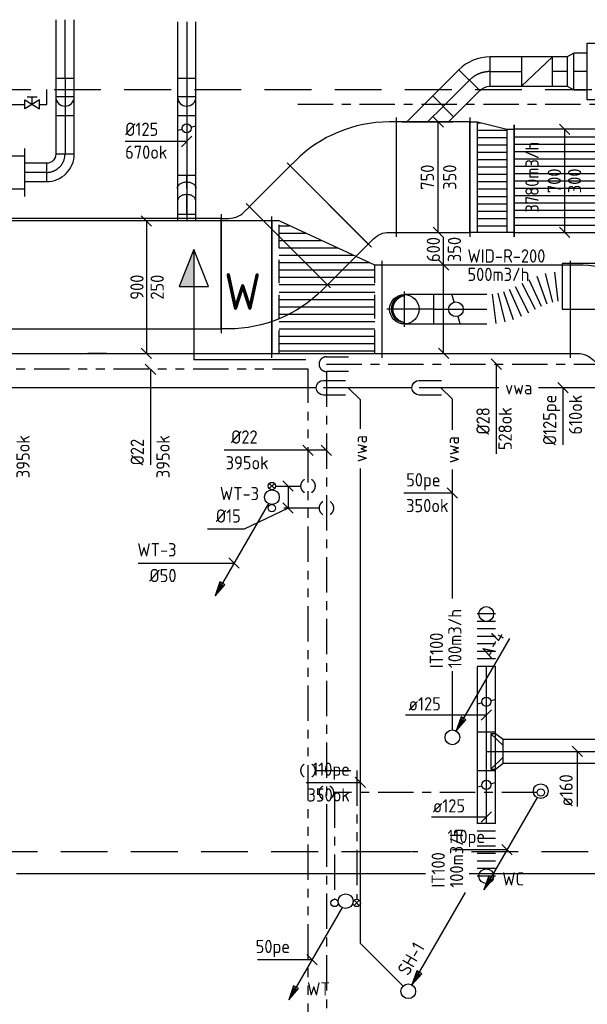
# Model space of a CAD drawing. Header units: millimetres. Extents: x 83336 to 140913, y 137697 to 176199.
# Tile 41 of 45: x 118562 to 122415, y 168811 to 175500. Entities that reach past the tile are written whole.
import ezdxf
from ezdxf.enums import TextEntityAlignment as Align

# ---------------------------------------------------------------- set-up
doc = ezdxf.new("R2010")
doc.units = ezdxf.units.MM
doc.header["$LTSCALE"] = 50
for name, pattern in [('CENTER2', [28.575, 19.05, -3.175, 3.175, -3.175]), ('CENTRE', [2, 1.25, -0.25, 0.25, -0.25]), ('CENTRE2', [28.575, 19.05, -3.175, 3.175, -3.175]), ('DASHED2', [9.525, 6.35, -3.175]), ('HIDDEN', [9.525, 6.35, -3.175]), ('HIDDEN2', [4.7625, 3.175, -1.5875]), ('KOUDWATER', [8.4, 4.8, -1.2, 1.2, -1.2]), ('WARMWATER', [10.8, 4.8, -1.2, 1.2, -1.2, 1.2, -1.2])]:
    doc.linetypes.add(name, pattern=pattern)
doc.layers.get('0').update_dxf_attribs({"linetype": 'CONTINUOUS'})
for name, color, linetype in [('0T_BIJSCHRIFT', 7, 'CONTINUOUS'), ('WB570---_HARTLIJN', 1, 'CENTRE'), ('WL52----_PIJL', 2, 'CONTINUOUS'), ('WL520000_VWA', 4, 'CONTINUOUS'), ('WL531---_SYMBOOL', 2, 'CONTINUOUS'), ('WL5310--_KW', 2, 'KOUDWATER'), ('WL532---_SYMBOOL', 2, 'CONTINUOUS'), ('WL5320--_WW', 2, 'WARMWATER'), ('WL5501--_GKW-A', 4, 'CONTINUOUS'), ('WL5502--_GKW-R', 4, 'HIDDEN'), ('WL5611--_CV-A', 3, 'CONTINUOUS'), ('WL5612--_CV-R', 3, 'DASHED2'), ('WL562---_SYMBOOL', 2, 'CONTINUOUS'), ('WL570---_HARTLIJN', 1, 'CENTRE'), ('WL5711--_T_KANAAL-H', 1, 'CONTINUOUS'), ('WL5771--_T_KANAAL-C', 3, 'CONTINUOUS'), ('WL5771--_T_KANAAL-H', 1, 'CONTINUOUS'), ('WL5772--_R_FLEX-C', 2, 'CONTINUOUS'), ('WL5772--_R_KANAAL-C', 4, 'CONTINUOUS'), ('WL5772--_R_KANAAL-H', 1, 'CONTINUOUS'), ('WL5772--_R_KANAAL-H1', 1, 'HIDDEN2'), ('WL5772--_R_ORNAMENT-C', 2, 'CONTINUOUS'), ('WL5773--_HARTLIJN', 1, 'CENTER2'), ('WM520---_MATEN-B', 1, 'CONTINUOUS'), ('WM530---_MATEN-B', 1, 'CONTINUOUS'), ('WM570---_R_MATEN-B', 1, 'CONTINUOUS'), ('WM570---_T_MATEN-B', 1, 'CONTINUOUS'), ('WT52----_BIJSCHRIFT', 7, 'CONTINUOUS'), ('WT520---_CODE', 7, 'CONTINUOUS'), ('WT5771--_BIJSCHRIFT', 7, 'CONTINUOUS'), ('WT5772--_BIJSCHRIFT', 7, 'CONTINUOUS')]:
    doc.layers.add(name, color=color, linetype=linetype)
doc.styles.add('LZ-MAATVOEREN', font='simplex.shx')
doc.styles.add('MAATVOERING', font='iso.shx')
doc.styles.add('NORTXT', font='isocp.shx')
doc.styles.add('SA-BEMATEN', font='iso.shx')
doc.styles.add('Smalschuin', font='isocp.shx')

# ---------------------------------------------------------------- blocks, each defined once
blk = doc.blocks.new('56_202')
blk.add_lwpolyline([(-2.5, -1.5), (-2.5, 1.5), (2.5, -1.5), (2.5, 1.5)], close=True)
for points in [[(-1.75, 2.5), (1.75, 2.5)], [(0, 0), (0, 2.5)]]:
    blk.add_lwpolyline(points)
blk = doc.blocks.new('P5')
at = {"color": 2}
for p, q in [((-750, 0), (-500, 100)), ((-500, 100), (-500, -100)), ((-500, -100), (-750, 0)), ((-750, 0), (0, 0))]:
    blk.add_line(p, q, dxfattribs=at)
blk.add_solid([(-750, 0), (-500, 100), (-500, 0)], dxfattribs=at)
blk = doc.blocks.new('SS52PY02')
for points in [[(7.747, 13.4112), (0.508, 0.8636), (1.8288, 2.3876), (1.1684, 2.7686), (0.508, 0.8636)], [(1.2446, 2.54), (0.7366, 1.397)], [(0.8636, 1.3462), (1.6002, 2.3368)]]:
    blk.add_lwpolyline(points)
blk.add_circle((0, 0), 1)
blk = doc.blocks.new('BO_WZ')
blk.add_lwpolyline([(-1.5, 0.5), (0, 0.5, -1), (0, -0.5), (-1.5, -0.5)], format="xyb")
at = {"invisible_edges": 15}
for points in [[(-0.6, 0.5, 0), (-0.6, -0.5, 0), (0, -0.5, 0), (0, 0.5, 0)], [(0, 0, 0), (0.155, 0.476, 0), (0, 0.5, 0)], [(0, 0, 0), (0.294, 0.405, 0), (0.155, 0.476, 0)], [(0, 0, 0), (0.405, 0.294, 0), (0.294, 0.405, 0)], [(0, 0, 0), (0.476, 0.155, 0), (0.405, 0.294, 0)], [(0, 0, 0), (0.5, 0, 0), (0.476, 0.155, 0)], [(0, 0, 0), (0, -0.5, 0), (0.155, -0.476, 0)], [(0, 0, 0), (0.155, -0.476, 0), (0.294, -0.405, 0)], [(0, 0, 0), (0.294, -0.405, 0), (0.405, -0.294, 0)], [(0, 0, 0), (0.405, -0.294, 0), (0.476, -0.155, 0)], [(0, 0, 0), (0.476, -0.155, 0), (0.5, 0, 0)]]:
    blk.add_3dface(points, dxfattribs=at)
blk = doc.blocks.new('MVLINE')
blk.add_line((35.4, -35.4), (-35.4, 35.4))
blk = doc.blocks.new('NW3')
at = {"layer": 'WL5771--_T_KANAAL-C'}
for p, q in [((0, 162.5), (0, -162.5)), ((380, 162.5), (380, -162.5)), ((0, 112.5), (380, 112.5)), ((0, -112.5), (380, -112.5))]:
    blk.add_line(p, q, dxfattribs=at)
at = {"layer": 'WL5771--_T_KANAAL-H'}
for p, q in [((190, 75), (190, -75)), ((115, 0), (265, 0))]:
    blk.add_line(p, q, dxfattribs=at)
blk = doc.blocks.new('NV125')
at = {"layer": 'WL5771--_T_KANAAL-C'}
blk.add_blockref('NW3', (0, 0), dxfattribs=at)
blk = doc.blocks.new('KARO')
for p, q in [((1, 0.5), (0, 0.5)), ((0, -0.5), (1, -0.5))]:
    blk.add_line(p, q)
at = {"layer": 'WL5773--_HARTLIJN'}
blk.add_line((0, 0), (1, 0), dxfattribs=at)
blk = doc.blocks.new('OBO12500090ZH')
blk.add_lwpolyline([(-62.5, -125), (62.5, -125), (62.5, 0, 1), (-62.5, 0)], format="xyb", close=True)
at = {"layer": 'WL5773--_HARTLIJN'}
for points in [[(-62.5, 0), (62.5, 0)], [(0, -125), (0, 62.5)]]:
    blk.add_lwpolyline(points, dxfattribs=at)
blk = doc.blocks.new('OBO12500090ZH_8')
blk.add_lwpolyline([(-62.5, 0), (-62.5, -125), (62.5, -125), (62.5, 0)])
at = {"layer": 'WL5773--_HARTLIJN'}
blk.add_line((0, 0), (0, -125), dxfattribs=at)
blk = doc.blocks.new('OBO12500090H')
blk.add_lwpolyline([(62.5, -125, 0.414214), (-125, 62.5), (-125, -62.5, -0.414214), (-62.5, -125)], format="xyb", close=True)
at = {"invisible_edges": 15}
for points in [[(-114.1, -63.4), (-92.4, 59.7), (-125, 62.5), (-125, -62.5)], [(-103.6, -66.3), (-60.9, 51.2), (-92.4, 59.7), (-114.1, -63.4)], [(-93.8, -70.9), (-31.3, 37.4), (-60.9, 51.2), (-103.6, -66.3)], [(-84.8, -77.1), (-4.5, 18.6), (-31.3, 37.4), (-93.8, -70.9)], [(-77.1, -84.8), (18.6, -4.5), (-4.5, 18.6), (-84.8, -77.1)], [(-70.9, -93.8), (37.4, -31.3), (18.6, -4.5), (-77.1, -84.8)], [(-66.3, -103.6), (51.2, -60.9), (37.4, -31.3), (-70.9, -93.8)], [(-63.4, -114.1), (59.7, -92.4), (51.2, -60.9), (-66.3, -103.6)], [(-62.5, -125), (62.5, -125), (59.7, -92.4), (-63.4, -114.1)]]:
    blk.add_3dface(points, dxfattribs=at)
at = {"layer": 'WL5773--_HARTLIJN'}
blk.add_arc((-125, -125), 125, 0, 90, dxfattribs=at)
blk = doc.blocks.new('KARH')
for p, q in [((1, 0.5), (0, 0.5)), ((0, 0), (0, 0)), ((1, 0), (1, 0)), ((0, -0.5), (1, -0.5))]:
    blk.add_line(p, q)
at = {"invisible_edges": 15}
blk.add_3dface([(0, 0.5), (0, -0.5), (1, -0.5), (1, 0.5)], dxfattribs=at)
blk = doc.blocks.new('RB45DO')
blk.add_lwpolyline([(0.707107, 0.5), (0, 0.5), (0, -0.5), (0.707107, -0.5, 0.133256), (0.835518, -0.465158, 0.106756), (0.957107, -0.353553, 0.082828), (1.032249, -0.198077, 0.071352), (1.06066, 0, 0.071352), (1.032249, 0.198077, 0.082828), (0.957107, 0.353553, 0.106756), (0.835518, 0.465158, 0.133256)], format="xyb", close=True)
at = {"layer": 'WL570---_HARTLIJN'}
blk.add_line((0, 0), (1.06066, 0), dxfattribs=at)
blk = doc.blocks.new('OBO12500045N')
at = {"xscale": 125, "yscale": 125, "zscale": 125}
blk.add_blockref('RB45DO', (0, 0), dxfattribs=at)
blk = doc.blocks.new('RB45UP')
blk.add_lwpolyline([(0, -0.5), (0.707107, -0.5), (0.707107, 0.5), (0, 0.5, -0.133256), (0.128411, 0.465158, -0.106756), (0.25, 0.353553, -0.082828), (0.325143, 0.198077, -0.071352), (0.353553, 0, -0.071352), (0.325143, -0.198077, -0.082828), (0.25, -0.353553, -0.106756), (0.128411, -0.465158, -0.133256)], format="xyb", close=True)
at = {"layer": 'WL570---_HARTLIJN'}
blk.add_line((0, 0), (0.707107, 0), dxfattribs=at)
blk = doc.blocks.new('OBO12500045O')
at = {"xscale": 125, "yscale": 125, "zscale": 125}
blk.add_blockref('RB45UP', (0, 0), dxfattribs=at)
blk = doc.blocks.new('OA3100250900090A3')
blk.add_line((-65, 0), (65, 0))
blk.add_lwpolyline([(-50, 0), (-50, 2), (50, 2), (50, 0)], close=True)
at = {"layer": 'WL5773--_HARTLIJN'}
blk.add_line((0, 0), (0, 2), dxfattribs=at)
blk = doc.blocks.new('VVB750350750350505001500451')
for p, q in [((475.5, -97.3), (-97.3, 475.5)), ((405, -267.5), (-405, -267.5))]:
    blk.add_line(p, q)
blk.add_lwpolyline([(375, -267.5), (375, -217.5, -0.198912), (418.9, -111.4), (454.3, -76), (-76, 454.3), (-111.4, 418.9, 0.198912), (-375, -217.5), (-375, -267.5)], format="xyb", close=True)
blk = doc.blocks.new('VVB75035075035050-0')
for p, q in [((-475.5, -97.3), (97.3, 475.5)), ((-405, -267.5), (405, -267.5))]:
    blk.add_line(p, q)
blk.add_lwpolyline([(-375, -267.5), (-375, -217.5, 0.198912), (-418.9, -111.4), (-454.3, -76), (76, 454.3), (111.4, 418.9, -0.198912), (375, -217.5), (375, -267.5)], format="xyb", close=True)
blk = doc.blocks.new('OAF20000045R')
blk.add_line((-171.4, 0), (171.4, 0))
blk.add_lwpolyline([(-141.4, 0), (35.4, 176.8), (176.8, 35.4), (141.4, 0)])
at = {"layer": 'WL5773--_HARTLIJN'}
blk.add_line((0, 0), (106.1, 106.1), dxfattribs=at)
blk = doc.blocks.new('OBO20000045H')
blk.add_lwpolyline([(100, -82.8, 0.198912), (12.1, 129.3), (-129.3, -12.1, -0.198912), (-100, -82.8)], format="xyb", close=True)
at = {"invisible_edges": 15}
for points in [[(-123.4, -18.6), (29.8, 110), (12.1, 129.3), (-129.3, -12.1)], [(-118.1, -25.5), (45.7, 89.2), (29.8, 110), (-123.4, -18.6)], [(-113.4, -32.8), (59.8, 67.2), (45.7, 89.2), (-118.1, -25.5)], [(-109.4, -40.6), (71.9, 43.9), (59.8, 67.2), (-113.4, -32.8)], [(-106, -48.6), (81.9, 19.8), (71.9, 43.9), (-109.4, -40.6)], [(-103.4, -57), (89.8, -5.2), (81.9, 19.8), (-106, -48.6)], [(-101.5, -65.5), (95.4, -30.7), (89.8, -5.2), (-103.4, -57)], [(-100.4, -74.1), (98.9, -56.7), (95.4, -30.7), (-101.5, -65.5)], [(-100, -82.8), (100, -82.8), (98.9, -56.7), (-100.4, -74.1)]]:
    blk.add_3dface(points, dxfattribs=at)
at = {"layer": 'WL5773--_HARTLIJN'}
blk.add_arc((-200, -82.8), 200, 0, 45, dxfattribs=at)
blk = doc.blocks.new('VPA7503507003005030005050500FB')
at = {"layer": 'WL5771--_T_KANAAL-H'}
h = blk.add_hatch(dxfattribs=at)
h.set_pattern_fill('_U', color=256, scale=50, style=0, pattern_type=0)
h.set_pattern_definition([(2e-11, (50, 0), (-1e-11, 50), [])])
h.paths.add_polyline_path([(50, -375), (50, 375), (250.3, 325), (250.3, -375)])
for p, q in [((50, -375), (50, 375)), ((250.3, 325), (250.3, -375))]:
    blk.add_line(p, q)
blk.add_lwpolyline([(0, 375), (50, 375), (250.3, 325), (300.3, 325), (300.3, -375), (250.3, -375), (50, -375), (0, -375)], close=True)
for p, q in [((0, 405), (0, -405)), ((300.3, 355), (300.3, -405))]:
    blk.add_line(p, q, dxfattribs=at)
blk = doc.blocks.new('VV370030070035006980KB')
for p, q in [((0, -380), (0, 380)), ((698, -380), (698, 380))]:
    blk.add_line(p, q)
blk.add_lwpolyline([(0, -350), (698, -350), (698, 350), (0, 350)], close=True)
at = {"layer": 'WL5771--_T_KANAAL-H'}
for p, q in [((0, 300), (698, 300)), ((0, 250), (698, 250)), ((0, 200), (698, 200)), ((0, 150), (698, 150)), ((0, 100), (698, 100)), ((0, 50), (698, 50)), ((0, 0), (698, 0)), ((0, -50), (698, -50)), ((0, -100), (698, -100)), ((0, -150), (698, -150)), ((0, -200), (698, -200)), ((0, -250), (698, -250)), ((0, -300), (698, -300))]:
    blk.add_line(p, q, dxfattribs=at)
blk = doc.blocks.new('VBO600350600350505090150001-LRF')
for p, q in [((-500, 330), (-500, -330)), ((-330, -500), (330, -500))]:
    blk.add_line(p, q)
blk.add_lwpolyline([(-300, -500), (300, -500), (300, -450, 0.414214), (-450, 300), (-500, 300), (-500, -300), (-450, -300, -0.414214), (-300, -450)], format="xyb", close=True)
blk = doc.blocks.new('VTR9002506003500750005050p1F')
at = {"layer": 'WL5772--_R_KANAAL-H1'}
h = blk.add_hatch(dxfattribs=at)
h.set_pattern_fill('_U', color=256, scale=50, style=0, pattern_type=0)
h.set_pattern_definition([(0, (0, -450), (0, 50), [])])
h.paths.add_polyline_path([(50, -450), (700, -450), (700, 150), (50, 450)])
for p, q in [((0, -480), (0, 480)), ((750, -480), (750, 180))]:
    blk.add_line(p, q)
blk.add_lwpolyline([(0, -450), (50, -450), (700, -450), (750, -450), (750, 150), (700, 150), (50, 450), (0, 450)], close=True)
for p, q in [((50, -450), (50, 450)), ((700, -450), (700, 150))]:
    blk.add_line(p, q, dxfattribs=at)
blk = doc.blocks.new('ORK12500000')
at = {"layer": 'WL5772--_R_KANAAL-H'}
for p, q in [((30.2, 8.1), (60.4, 16.2)), ((-30.2, -8.1), (-60.4, -16.2))]:
    blk.add_line(p, q, dxfattribs=at)
blk.add_circle((0, 0), 31.2, dxfattribs=at)
blk = doc.blocks.new('*X117')
at = {"color": 0}
for p, q in [((-0.3, 0.265), (-0.3, 0.338)), ((-0.29, 0.273), (-0.29, 0.347)), ((-0.28, 0.281), (-0.28, 0.355)), ((-0.27, 0.289), (-0.27, 0.363)), ((-0.26, 0.296), (-0.26, 0.37)), ((-0.25, 0.302), (-0.25, 0.377)), ((-0.24, 0.309), (-0.24, 0.383)), ((-0.23, 0.315), (-0.23, 0.389)), ((-0.22, 0.32), (-0.22, 0.395)), ((-0.21, 0.326), (-0.21, 0.4)), ((-0.2, 0.331), (-0.2, 0.405)), ((-0.19, 0.335), (-0.19, 0.41)), ((-0.18, 0.34), (-0.18, 0.415)), ((-0.17, 0.344), (-0.17, 0.419)), ((-0.16, 0.348), (-0.16, 0.423)), ((-0.15, 0.351), (-0.15, 0.426)), ((-0.14, 0.355), (-0.14, 0.43)), ((-0.13, 0.358), (-0.13, 0.433)), ((-0.12, 0.36), (-0.12, 0.436)), ((-0.11, 0.363), (-0.11, 0.439)), ((-0.1, 0.365), (-0.1, 0.441)), ((-0.09, 0.367), (-0.09, 0.443)), ((-0.08, 0.369), (-0.08, 0.445)), ((-0.07, 0.371), (-0.07, 0.447)), ((-0.06, 0.372), (-0.06, 0.448)), ((-0.05, 0.374), (-0.05, 0.449)), ((-0.04, 0.375), (-0.04, 0.45)), ((-0.03, 0.375), (-0.03, 0.451)), ((-0.02, 0.376), (-0.02, 0.452)), ((-0.01, 0.376), (-0.01, 0.452)), ((0, 0.376), (0, 0.452)), ((0.01, 0.376), (0.01, 0.452)), ((0.02, 0.376), (0.02, 0.452)), ((0.03, 0.375), (0.03, 0.451)), ((0.04, 0.375), (0.04, 0.45)), ((0.05, 0.374), (0.05, 0.449)), ((0.06, 0.372), (0.06, 0.448)), ((0.07, 0.371), (0.07, 0.447)), ((0.08, 0.369), (0.08, 0.445)), ((0.09, 0.367), (0.09, 0.443)), ((0.1, 0.365), (0.1, 0.441)), ((0.11, 0.363), (0.11, 0.439)), ((0.12, 0.36), (0.12, 0.436)), ((0.13, 0.358), (0.13, 0.433)), ((0.14, 0.355), (0.14, 0.43)), ((0.15, 0.351), (0.15, 0.426)), ((0.16, 0.348), (0.16, 0.423)), ((0.17, 0.344), (0.17, 0.419)), ((0.18, 0.34), (0.18, 0.415)), ((0.19, 0.335), (0.19, 0.41)), ((0.2, 0.331), (0.2, 0.405)), ((0.21, 0.326), (0.21, 0.4)), ((0.22, 0.32), (0.22, 0.395)), ((0.23, 0.315), (0.23, 0.389)), ((0.24, 0.309), (0.24, 0.383)), ((0.25, 0.302), (0.25, 0.377)), ((0.26, 0.296), (0.26, 0.37)), ((0.27, 0.289), (0.27, 0.363)), ((0.28, 0.281), (0.28, 0.355)), ((0.29, 0.273), (0.29, 0.347)), ((0.3, 0.265), (0.3, 0.338)), ((-0.45, 0.011), (-0.45, 0.044)), ((-0.44, 0.05), (-0.44, 0.104)), ((-0.43, 0.079), (-0.43, 0.14)), ((-0.42, 0.104), (-0.42, 0.167)), ((-0.41, 0.125), (-0.41, 0.191)), ((-0.4, 0.143), (-0.4, 0.211)), ((-0.39, 0.16), (-0.39, 0.229)), ((-0.38, 0.175), (-0.38, 0.245)), ((-0.37, 0.189), (-0.37, 0.26)), ((-0.36, 0.203), (-0.36, 0.273)), ((-0.35, 0.215), (-0.35, 0.286)), ((-0.34, 0.226), (-0.34, 0.298)), ((-0.33, 0.237), (-0.33, 0.309)), ((-0.32, 0.247), (-0.32, 0.319)), ((-0.31, 0.256), (-0.31, 0.329)), ((0.31, 0.256), (0.31, 0.329)), ((0.32, 0.247), (0.32, 0.319)), ((0.33, 0.237), (0.33, 0.309)), ((0.34, 0.226), (0.34, 0.298)), ((0.35, 0.215), (0.35, 0.286)), ((0.36, 0.203), (0.36, 0.273)), ((0.37, 0.189), (0.37, 0.26)), ((0.38, 0.175), (0.38, 0.245)), ((0.39, 0.16), (0.39, 0.229)), ((0.4, 0.143), (0.4, 0.211)), ((0.41, 0.125), (0.41, 0.191)), ((0.42, 0.104), (0.42, 0.167)), ((0.43, 0.079), (0.43, 0.14)), ((0.44, 0.05), (0.44, 0.104)), ((0.45, 0.011), (0.45, 0.044))]:
    blk.add_line(p, q, dxfattribs=at)
blk = doc.blocks.new('KARODS')
blk.add_circle((0, 0), 0.5)
at = {"layer": 'WB570---_HARTLIJN'}
for p, q in [((0, -0.6), (0, 0.6)), ((-0.6, 0), (0.6, 0))]:
    blk.add_line(p, q, dxfattribs=at)
at = {"layer": 'WL5711--_T_KANAAL-H', "color": 1}
blk.add_blockref('*X117', (0, 0), dxfattribs=at)
blk = doc.blocks.new('OBO20000090SH')
blk.add_lwpolyline([(-100, 0), (-100, -200), (100, -200), (100, 0)])
at = {"layer": 'WL5773--_HARTLIJN'}
for p, q in [((0, -200), (0, 100)), ((-100, 0), (100, 0))]:
    blk.add_line(p, q, dxfattribs=at)
at = {"xscale": 200, "yscale": 200, "zscale": 200}
blk.add_blockref('KARODS', (0, 0), dxfattribs=at)
blk = doc.blocks.new('ORK20000000')
at = {"layer": 'WL5772--_R_KANAAL-H'}
for p, q in [((48.3, 12.9), (96.6, 25.9)), ((-48.3, -12.9), (-96.6, -25.9))]:
    blk.add_line(p, q, dxfattribs=at)
blk.add_circle((0, 0), 50, dxfattribs=at)
blk = doc.blocks.new('ORN_A_')
blk.add_lwpolyline([(-0.5, 0.5), (-0.5, -0.5), (0.5, -0.5), (0.5, 0.5)], close=True)
at = {"color": 1, "style": 'LZ-MAATVOEREN', "flags": 9}
for tag, p in [('ROS_TYPE', (0.633, 0.683)), ('ROS_M3H', (0.633, 0.483)), ('ROS_ZIJDE', (0.633, 0.283)), ('ROS_STAT', (0.633, 0.083))]:
    blk.add_attdef(tag, p, '', height=0.125, dxfattribs=at)
blk = doc.blocks.new('FLLINE200')
blk.add_line((0, -100), (0, 100))
blk = doc.blocks.new('OEX2000054200')
for p, rotation in [((327.9, 110.7), 204.7942053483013), ((374.1, 130), 200.2926054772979), ((421.8, 144.8), 193.8664084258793), ((471, 153.6), 186.3688354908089), ((193.4, 44.4), 204.066321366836), ((238.5, 66), 206.6637767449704), ((283, 88.7), 206.9456398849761), ((49.9, 2.9), 186.6463923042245), ((99.1, 11.6), 193.3913504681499), ((147, 25.8), 199.4570353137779)]:
    blk.add_blockref('FLLINE200', p, dxfattribs=dict(rotation=rotation))
blk = doc.blocks.new('SS52PY03')
for p, q in [((-6.985, -11.7348), (-7.493, -12.877801)), ((-7.366, -12.9286), (-6.6294, -11.938))]:
    blk.add_line(p, q)
blk.add_lwpolyline([(-0.4826, -0.8636), (-7.7216, -13.4112), (-6.4008, -11.887199), (-7.0612, -11.5062), (-7.7216, -13.4112)])
blk.add_circle((0, 0), 1)
blk = doc.blocks.new('SS53TP06')
blk.add_circle((0, 0), 0.5)
blk = doc.blocks.new('SS53TP09')
for p, q in [((-0.3556, 0.3556), (0.3556, -0.3556)), ((0.3556, 0.3556), (-0.3556, -0.3556))]:
    blk.add_line(p, q)
blk.add_circle((0, 0), 0.5)
blk = doc.blocks.new('BO1_WZ')
for start, end in [(30, 150), (210, 330)]:
    blk.add_arc((0, 0), 0.5, start, end)
at = {"invisible_edges": 15}
blk.add_3dface([(-0.01, 0.49), (-0.01, -0.49), (0.01, -0.49), (0.01, 0.49)], dxfattribs=at)
blk = doc.blocks.new('ORN_A_RN')
blk.add_circle((0, 0), 0.5)
at = {"color": 1, "style": 'LZ-MAATVOEREN', "flags": 9}
for tag, p in [('ROS_TYPE', (0.633, 0.683)), ('ROS_M3H', (0.633, 0.483)), ('ROS_ZIJDE', (0.633, 0.283)), ('ROS_STAT', (0.633, 0.083))]:
    blk.add_attdef(tag, p, '', height=0.125, dxfattribs=at)
blk = doc.blocks.new('FLLINE125')
blk.add_line((0, -62.5), (0, 62.5))
blk = doc.blocks.new('OEX1250035700')
at = {"rotation": 90}
for p in [(0, 0), (0, -50.9), (0, -101.9), (0, -152.8), (0, -203.8), (0, -254.7), (0, -305.7), (0, -356.6)]:
    blk.add_blockref('FLLINE125', p, dxfattribs=at)
blk = doc.blocks.new('OTS12512516000NH')
blk.add_lwpolyline([(-130, -62.5), (130, -62.5), (130, 62.5), (120, 62.5), (80, 115), (-80, 115), (-120, 62.5), (-130, 62.5)], close=True)
at = {"layer": 'WL5772--_R_KANAAL-H'}
for points in [[(-120, 31.25), (-40, 115)], [(40, 115), (120, 31.25)], [(-120, 62.5), (-120, 31.25), (120, 31.25), (120, 62.5)]]:
    blk.add_lwpolyline(points, dxfattribs=at)
at = {"layer": 'WL5773--_HARTLIJN'}
for p, q in [((0, 0), (0, 115)), ((-130, 0), (130, 0))]:
    blk.add_line(p, q, dxfattribs=at)

msp = doc.modelspace()

# ---------------------------------------------------------------- linework, layer by layer
at = {"color": 2, "linetype": 'CENTRE2'}
msp.add_line((120504.65319, 173188.59361), (119744.86641, 173188.59361), dxfattribs=at)
at = {"layer": 'WL520000_VWA'}
for p, q in [((120575, 173000), (115575, 173000)), ((121225, 173000), (120625, 173000)), ((120792, 173000), (120875, 172917)), ((121815, 173000), (121275, 173000)), ((121422, 173000), (121500, 172922)), ((122475, 173000), (122085, 173000)), ((120875, 172720.81081), (120875, 172917)), ((121500, 172713.37838), (121500, 172922)), ((120875, 169225), (120875, 172450.81081)), ((121500, 171567.48268), (121500, 172443.37838)), ((121500, 170675), (121500, 171074.8459))]:
    msp.add_line(p, q, dxfattribs=at)
at = {"layer": 'WL520000_VWA', "extrusion": (0, 0, -1)}
msp.add_line((120875, 169225), (121164.64466, 168935.35534), dxfattribs=at)
at = {"layer": 'WL5310--_KW'}
for p, q in [((124050, 174925), (120425, 174925)), ((120644.54359, 173159.88548), (124259.88548, 173159.88548)), ((120644.54359, 173109.88548), (120644.54359, 170084.88548)), ((120594.54359, 172182.17542), (120299.54549, 172182.17542)), ((120644.54359, 170084.88548), (120644.54359, 169984.88548)), ((120644.54359, 169984.88548), (120644.54359, 168524.86181))]:
    msp.add_line(p, q, dxfattribs=at)
at = {"layer": 'WL5310--_KW', "color": 2}
for p, q in [((122075.0125, 170249.95855), (120694.54349, 170249.70674)), ((120699.86325, 170249.73051), (120699.99544, 169524.99308))]:
    msp.add_line(p, q, dxfattribs=at)
at = {"layer": 'WL5320--_WW'}
for p, q in [((120519.54359, 173125), (115054.61475, 173125)), ((120519.54359, 168576.6385), (120519.54359, 173125)), ((120299.54549, 172332.17542), (120469.54359, 172332.17542))]:
    msp.add_line(p, q, dxfattribs=at)
at = {"layer": 'WL5320--_WW', "color": 2}
for p, q in [((120569.54359, 170399.60848), (120850, 170399.85378)), ((120850, 170399.96311), (120850, 169524.99308))]:
    msp.add_line(p, q, dxfattribs=at)
for centre, start, end in [((120519.54359, 170399.60848), 120, 240), ((120519.54359, 170399.60848), 300, 60), ((120644.54359, 170249.60848), 120, 240), ((120644.54359, 170249.60848), 300, 60)]:
    msp.add_arc(centre, 50, start, end, dxfattribs=at)
at = {"layer": 'WL5501--_GKW-A'}
for p, q in [((118541.52591, 169699.88548), (121260.2207, 169699.88548)), ((120900, 169699.88548), (121318.00774, 169699.88548)), ((121613.05908, 169699.88548), (124234.54359, 169699.88548))]:
    msp.add_line(p, q, dxfattribs=at)
at = {"layer": 'WL5502--_GKW-R'}
for p, q in [((118365.0945, 169849.88548), (121264.35809, 169849.88548)), ((120900, 169849.88548), (121331.06308, 169849.88548)), ((121628.72555, 169849.88548), (124084.54359, 169849.88548))]:
    msp.add_line(p, q, dxfattribs=at)
at = {"layer": 'WL5611--_CV-A'}
for p, q in [((118747.15542, 174925), (118747.15542, 175025)), ((97741.42136, 174925), (118597.15542, 174925)), ((118697.15542, 174925), (118747.15542, 174925))]:
    msp.add_line(p, q, dxfattribs=at)
at = {"layer": 'WL5612--_CV-R'}
msp.add_line((115938.57143, 175025), (123950, 175025), dxfattribs=at)
at = {"layer": 'WL5771--_T_KANAAL-C'}
for points in [[(122413.87548, 175340.06721), (122793.87548, 175340.06721), (122793.87548, 174955.06721), (122413.87548, 174955.06721)], [(122178.87548, 175247.56721), (121968.87548, 175247.56721), (121968.87548, 175047.56721), (122178.87548, 175047.56721)], [(122323.87548, 175272.56721), (122278.87548, 175247.56721), (122278.87548, 175047.56721), (122323.87548, 175022.56721)]]:
    msp.add_lwpolyline(points, close=True, dxfattribs=at)
at = {"layer": 'WL5771--_T_KANAAL-H'}
msp.add_line((122178.87548, 175247.56721), (121968.87548, 175047.56721), dxfattribs=at)
at = {"layer": 'WM520---_MATEN-B'}
for points in [[(122250, 173000), (122250, 172900), (122250, 172611.83133)], [(121500, 172284.43551), (121500, 172284.43551), (121170.19673, 172284.43551)], [(119366.7192, 171809.14345), (120017.32821, 171809.14345), (120017.32821, 171809.14345)], [(120507.86693, 170318.7907), (120875, 170318.7907), (120875, 170318.7907)], [(121870.49789, 169861.58707), (121845.49789, 169861.58707), (121500.84192, 169861.58707)], [(120546.25785, 169114.37154), (120521.25785, 169114.37154), (120176.60188, 169114.37154)]]:
    msp.add_lwpolyline(points, dxfattribs=at)
at = {"layer": 'WM530---_MATEN-B'}
for points in [[(119450.38454, 173125), (119450.38454, 172725), (119450.38454, 172475.40276)], [(121797.60287, 173159.88548), (121797.60287, 173159.88548), (121797.60287, 172549.85665)], [(120644.54359, 172575), (120200, 172575), (119950.40276, 172575)], [(120384.54454, 172182.17542), (120085.88706, 172038.59988), (119836.28982, 172038.59988)]]:
    msp.add_lwpolyline(points, dxfattribs=at)
at = {"layer": 'WM570---_R_MATEN-B'}
msp.add_line((120384.54454, 172332.17542), (120384.54454, 172182.17542), dxfattribs=at)
for points in [[(119696.13674, 174672.2981), (119696.13674, 174672.2981), (119278.77895, 174672.2981)], [(119422.40549, 174133), (119422.40549, 173233)], [(121439.7295, 173233), (121439.7295, 174022.63303)], [(121729.86369, 170776.20649), (121478.87931, 170776.20649), (121182.2993, 170776.20649)], [(122347.59048, 170529.8746), (122347.59048, 170423.84231), (122347.59048, 170155.55906)], [(121729.86369, 170083.52786), (121478.87931, 170083.52786), (121358.39686, 170083.52786)]]:
    msp.add_lwpolyline(points, dxfattribs=at)
at = {"layer": 'WM570---_T_MATEN-B'}
for points in [[(121403.93727, 174055.22431), (121403.93727, 174805.22431)], [(122261.34875, 174755.22431), (122261.34875, 174055.22431)]]:
    msp.add_lwpolyline(points, dxfattribs=at)

# ---------------------------------------------------------------- block references
at = {"color": 2, "xscale": -1, "rotation": 90}
msp.add_blockref('P5', (119744.86641, 173188.59361), dxfattribs=at)
at = {"layer": 'WL52----_PIJL', "xscale": 50, "yscale": 50, "zscale": 50}
for name, p in [('SS52PY03', (120274.54549, 172256.34139)), ('SS52PY02', (121500, 170625)), ('SS52PY03', (122099.24005, 170259.42813)), ('SS52PY03', (120775, 169512.21261)), ('SS52PY02', (121200, 168900))]:
    msp.add_blockref(name, p, dxfattribs=at)
at = {"layer": 'WL520000_VWA', "xscale": 100, "yscale": 100, "zscale": 100, "rotation": 180}
for p in [(120625, 173000), (121275, 173000)]:
    msp.add_blockref('BO_WZ', p, dxfattribs=at)
at = {"layer": 'WL531---_SYMBOOL', "xscale": 50, "yscale": 50, "zscale": 50, "rotation": 90}
msp.add_blockref('SS53TP06', (120274.54549, 172182.17542), dxfattribs=at)
at = {"layer": 'WL531---_SYMBOOL', "xscale": 50, "yscale": 50, "zscale": 50}
for p in [(122100.0125, 170249.96311), (120700, 169499.99308)]:
    msp.add_blockref('SS53TP06', p, dxfattribs=at)
at = {"layer": 'WL5310--_KW', "xscale": 100, "yscale": 100, "zscale": 100, "rotation": 180}
msp.add_blockref('BO_WZ', (120644.54359, 173159.88548), dxfattribs=at)
at = {"layer": 'WL532---_SYMBOOL', "xscale": 50, "yscale": 50, "zscale": 50}
for p, rotation in [((120274.54549, 172332.17542), 90), ((120850, 169499.99308), 180)]:
    msp.add_blockref('SS53TP09', p, dxfattribs=dict(at, rotation=rotation))
at = {"layer": 'WL5320--_WW', "xscale": 100, "yscale": 100, "zscale": 100, "rotation": 270}
for p in [(120519.54359, 172332.17542), (120644.54359, 172182.17542)]:
    msp.add_blockref('BO1_WZ', p, dxfattribs=at)
at = {"layer": 'WL562---_SYMBOOL', "xscale": 20, "yscale": 20, "zscale": 20}
msp.add_blockref('56_202', (118647.15542, 174925), dxfattribs=at)
at = {"layer": 'WL5771--_T_KANAAL-C'}
for name, p, xscale, yscale, zscale, rotation in [('KARO', (118870, 175100), 399.9999999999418, 125, 125, 90), ('KARO', (122278.87548, 175147.56721), 100, 200, 200, 180), ('KARO', (122413.87548, 175147.56721), 90, 250, 250, 180), ('KARO', (121437.07913, 174911.29033), 251.3032554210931, 200, 200, 45.00000000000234), ('KARO', (118870, 174912.43035), 324.9303545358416, 125, 125, 270), ('KARH', (121119.96563, 174430.22431), 499.2065601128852, 750, 350, 359.9999999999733), ('KARO', (118745, 174462.5), 150, 125, 125, 180), ('KARH', (120386.40348, 173964.12428), 391.702863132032, 750, 350, 45.00000000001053)]:
    msp.add_blockref(name, p, dxfattribs=dict(at, xscale=xscale, yscale=yscale, zscale=zscale, rotation=rotation))
for name, p, rotation in [('OBO20000045H', (121673.35601, 175147.56721), 90), ('OBO12500090ZH', (118870, 174975), 180), ('VVB750350750350505001500451', (120852.50351, 174430.22431), 315), ('OBO12500090H', (118870, 174462.5), 270), ('VVB75035075035050-0', (120197.2792, 173775), 270)]:
    msp.add_blockref(name, p, dxfattribs=dict(at, rotation=rotation))
for name, p, xscale, yscale, zscale in [('KARO', (121756.19872, 175147.56721), 212.6767544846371, 200, 200), ('KARH', (117962.35771, 173775), 1967.459373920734, 750, 350)]:
    msp.add_blockref(name, p, dxfattribs=dict(at, xscale=xscale, yscale=yscale, zscale=zscale))
for name, p in [('OBO12500090ZH_8', (118870, 174975)), ('OAF20000045R', (121331.01311, 174805.22431)), ('VPA7503507003005030005050500FB', (121619.17219, 174430.22431)), ('VV370030070035006980KB', (121919.50081, 174405.22431)), ('NV125', (118215, 174462.5))]:
    msp.add_blockref(name, p, dxfattribs=at)
at = {"layer": 'WL5772--_R_FLEX-C'}
for name, p in [('OEX2000054200', (121732.45619, 173533)), ('OEX1250035700', (121729.86369, 171462.89885)), ('OEX1250035700', (121729.86369, 170038.58593))]:
    msp.add_blockref(name, p, dxfattribs=at)
at = {"layer": 'WL5772--_R_KANAAL-C'}
for name, p, xscale, yscale, zscale, rotation in [('KARO', (119696.13674, 175486.19432), 386.1943200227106, 125, 125, 269.9999999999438), ('KARO', (119696.13674, 174912.43035), 779.4303545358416, 125, 125, 270), ('KARH', (122300, 173533), 1276.384096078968, 600, 350, 180), ('KARO', (121729.86369, 171106.29219), 1067.706266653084, 125, 125, 270)]:
    msp.add_blockref(name, p, dxfattribs=dict(at, xscale=xscale, yscale=yscale, zscale=zscale, rotation=rotation))
for name, p, rotation in [('OBO12500090ZH', (119696.13674, 174975), 180), ('ORK12500000', (119696.13674, 174762.43035), 180), ('OBO12500045O', (119696.13674, 174353.80441), 90), ('OBO12500045N', (119696.13674, 174179.58437), 90), ('OBO20000090SH', (121173.6159, 173533), 90), ('ORK20000000', (121523.6159, 173533), 270), ('OA3100250900090A3', (119090, 173233), 180), ('ORK12500000', (121729.86369, 170866.64437), 180), ('OTS12512516000NH', (121729.86369, 170529.8746), 270), ('ORK12500000', (121729.86369, 170301.91835), 180)]:
    msp.add_blockref(name, p, dxfattribs=dict(at, rotation=rotation))
for name, p in [('OBO12500090ZH_8', (119696.13674, 174975)), ('VTR9002506003500750005050p1F', (120273.6159, 173683)), ('VBO600350600350505090150001-LRF', (122800, 173533))]:
    msp.add_blockref(name, p, dxfattribs=at)
for name, p, xscale, yscale, zscale in [('KARH', (107594.78875, 173683), 12678.82715777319, 900, 250), ('KARO', (121373.6159, 173533), 358.8402854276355, 200, 200), ('KARO', (121844.86369, 170529.8746), 729.9081541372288, 160, 160)]:
    msp.add_blockref(name, p, dxfattribs=dict(at, xscale=xscale, yscale=yscale, zscale=zscale))
at = {"layer": 'WL5772--_R_ORNAMENT-C', "xscale": 310, "yscale": 310, "zscale": 310}
msp.add_blockref('ORN_A_', (122400, 173688.91087), dxfattribs=at)
at = {"layer": 'WL5772--_R_ORNAMENT-C', "xscale": 99.99999999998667, "yscale": 99.99999999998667, "zscale": 99.99999999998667, "rotation": 288.9039926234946}
for p in [(121729.86369, 171462.89885), (121729.86369, 169681.97927)]:
    msp.add_blockref('ORN_A_RN', p, dxfattribs=at)
at = {"layer": 'WM520---_MATEN-B'}
for p in [(122250, 173000), (121500, 172284.43551), (120017.32821, 171809.14345), (120875, 170318.7907), (121870.49789, 169861.58707), (120546.25785, 169114.37154)]:
    msp.add_blockref('MVLINE', p, dxfattribs=at)
at = {"layer": 'WM530---_MATEN-B'}
for p in [(121797.60287, 173159.88548), (119450.38454, 173125), (120519.54359, 172575), (120644.54359, 172575), (120384.54454, 172332.17542), (120384.54454, 172182.17542)]:
    msp.add_blockref('MVLINE', p, dxfattribs=at)
at = {"layer": 'WM570---_R_MATEN-B'}
for p, rotation in [((119696.13674, 174672.2981), 90), ((121439.7295, 173833), 180), ((121439.7295, 173233), 180), ((121729.86369, 170776.20649), 90), ((121729.86369, 170084.14381), 90)]:
    msp.add_blockref('MVLINE', p, dxfattribs=dict(at, rotation=rotation))
for p in [(119422.40549, 174133), (119422.40549, 173233), (122347.59048, 170529.8746)]:
    msp.add_blockref('MVLINE', p, dxfattribs=at)
at = {"layer": 'WM570---_T_MATEN-B', "rotation": 180}
for p in [(121403.93727, 174805.22431), (121403.93727, 174055.22431)]:
    msp.add_blockref('MVLINE', p, dxfattribs=at)
at = {"layer": 'WM570---_T_MATEN-B'}
for p in [(122261.34875, 174755.22431), (122261.34875, 174055.22431)]:
    msp.add_blockref('MVLINE', p, dxfattribs=at)

# ---------------------------------------------------------------- texts
at = {"layer": '0T_BIJSCHRIFT', "color": 4, "style": 'Smalschuin'}
msp.add_text('W', height=250, dxfattribs=at).set_placement((119951.02873, 173653.59864), align=Align.MIDDLE_LEFT)
at = {"layer": 'WL5771--_T_KANAAL-C', "style": 'NORTXT'}
msp.add_text('3780m3/h', height=90, rotation=90, dxfattribs=at).set_placement((122085.28762, 174430.22431), align=Align.CENTER)
at = {"layer": 'WM520---_MATEN-B', "color": 1, "style": 'MAATVOERING'}
for s, p in [('%%c125pe', (122205, 172952.5)), ('610ok', (122380, 172952.5))]:
    msp.add_text(s, height=90, rotation=90, dxfattribs=at).set_placement(p, align=Align.RIGHT)
for s, p in [('50pe', (121185.75273, 172329.43551)), ('350ok', (121185.75273, 172154.43551))]:
    msp.add_text(s, height=90, dxfattribs=at).set_placement(p)
for s, p in [('WT-3', (120187.37069, 172235.85293)), ('WT-3', (119626.91705, 171854.14345)), ('%%C50', (119626.91705, 171679.14345)), ('110pe', (120803.81877, 170363.7907)), ('350ok', (120803.81877, 170188.7907)), ('110pe', (121721.5106, 169906.58707)), ('50pe', (120397.27055, 169159.37154))]:
    msp.add_text(s, height=90, dxfattribs=at).set_placement(p, align=Align.RIGHT)
at = {"layer": 'WM520---_MATEN-B', "style": 'MAATVOERING'}
for s, p in [('A-4', (121725, 171175)), ('SH-1', (121161.50196, 169022.25673))]:
    msp.add_text(s, height=90, rotation=60, dxfattribs=at).set_placement(p, align=Align.MIDDLE_LEFT)
at = {"layer": 'WM530---_MATEN-B', "color": 1, "style": 'MAATVOERING'}
for s, p in [('%%c28', (121752.60287, 172867.48557)), ('528ok', (121902.60287, 172867.48557)), ('395ok', (118630, 172677.5)), ('%%c22', (119405.38454, 172652.5)), ('395ok', (119580.38454, 172677.5))]:
    msp.add_text(s, height=90, rotation=90, dxfattribs=at).set_placement(p, align=Align.RIGHT)
for s, p in [('%%c22', (120177.5, 172620)), ('395ok', (120252.5, 172445)), ('%%C15', (120063.38706, 172083.59988))]:
    msp.add_text(s, height=90, dxfattribs=at).set_placement(p, align=Align.RIGHT)
at = {"layer": 'WM570---_R_MATEN-B', "color": 1, "style": 'NORTXT'}
for s, p in [('%%c125', (119278.32466, 174710.6055)), ('670ok', (119278.32466, 174555.08041))]:
    msp.add_text(s, height=90, dxfattribs=at).set_placement(p)
for s, p in [('600', (121415.53951, 173938.96372)), ('350', (121558.70769, 173938.96372)), ('900', (119403.36282, 173683)), ('250', (119540.59777, 173683))]:
    msp.add_text(s, height=90, rotation=90, dxfattribs=at).set_placement(p, align=Align.CENTER)
for p in [(121421.23985, 170807.45649), (121585.73748, 170114.77786)]:
    msp.add_text('ø125', height=90, dxfattribs=at).set_placement(p, align=Align.RIGHT)
msp.add_text('ø160', height=90, rotation=90, dxfattribs=at).set_placement((122316.34048, 170373.84231), align=Align.RIGHT)
at = {"layer": 'WM570---_T_MATEN-B', "color": 1, "style": 'NORTXT'}
for s, p in [('750', (121374.7748, 174430.22431)), ('350', (121526.43395, 174430.22431)), ('700', (122236.57813, 174405.22431)), ('300', (122374.02284, 174405.22431))]:
    msp.add_text(s, height=90, rotation=90, dxfattribs=at).set_placement(p, align=Align.CENTER)
at = {"layer": 'WT52----_BIJSCHRIFT', "color": 1, "style": 'MAATVOERING'}
for s, p in [('WC', (121838.19498, 169663.36338)), ('WT', (120513.95493, 168916.14786))]:
    msp.add_text(s, height=90, dxfattribs=at).set_placement(p, align=Align.MIDDLE_LEFT)
at = {"layer": 'WT520---_CODE', "color": 1, "style": 'SA-BEMATEN'}
msp.add_text('vwa', height=90, dxfattribs=at).set_placement((121950, 173000), align=Align.MIDDLE)
for p in [(120875, 172585.81081), (121500, 172578.37838)]:
    msp.add_text('vwa', height=90, rotation=90, dxfattribs=at).set_placement(p, align=Align.MIDDLE)
at = {"layer": 'WT5771--_BIJSCHRIFT', "color": 1, "style": 'Smalschuin'}
for s, p in [('100m3/h', (121516.33548, 171095.12623)), ('IT100', (121391.33548, 171095.12623)), ('100m3/h', (121528.27403, 169603.5758)), ('IT100', (121403.27403, 169603.5758))]:
    msp.add_text(s, height=90, rotation=90, dxfattribs=at).set_placement(p, align=Align.MIDDLE_LEFT)
at = {"layer": 'WT5772--_BIJSCHRIFT', "color": 1, "style": 'Smalschuin'}
for s, p in [('WID-R-200', (121602.13939, 173894.84655)), ('500m3/h', (121602.13939, 173769.84655))]:
    msp.add_text(s, height=90, dxfattribs=at).set_placement(p, align=Align.MIDDLE_LEFT)

doc.saveas('drawing.dxf')
